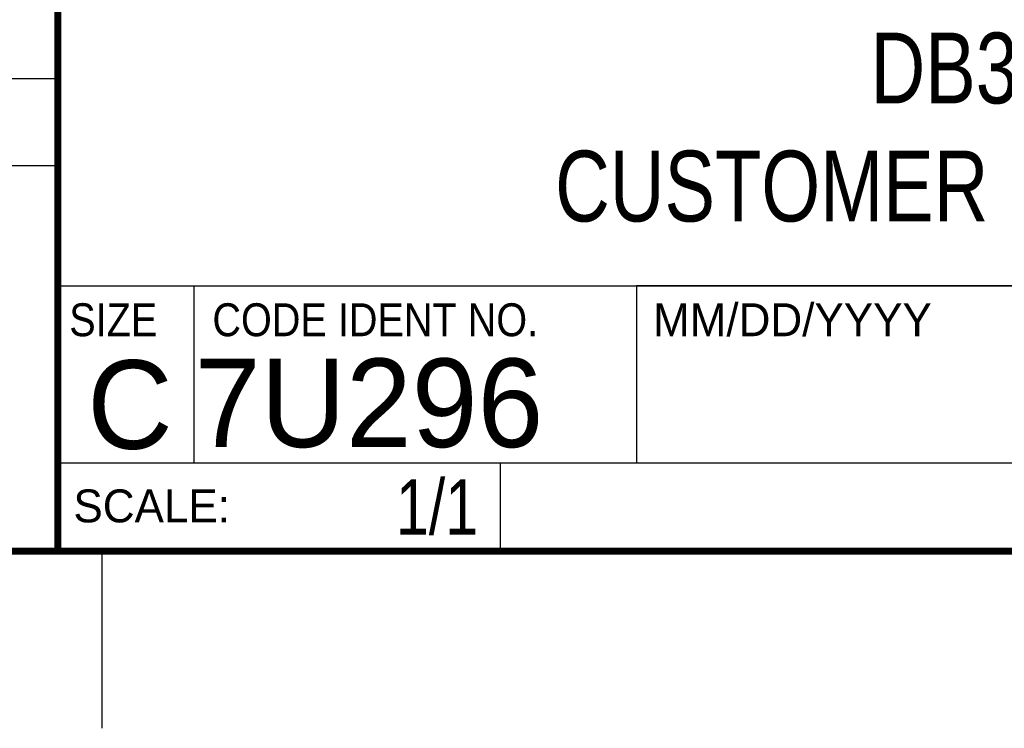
# Model space of a CAD drawing. Header units: inches. Extents: x 0 to 22, y 0 to 17.
# Tile 3 of 8: x 16.3 to 19, y 0 to 2. Entities that reach past the tile are written whole.
import ezdxf
from ezdxf.enums import TextEntityAlignment as Align

# ---------------------------------------------------------------- set-up
doc = ezdxf.new("R2010")
doc.units = ezdxf.units.IN
doc.header["$LTSCALE"] = 1.21
doc.header["$MEASUREMENT"] = 0
doc.layers.get('0').update_dxf_attribs({"linetype": 'CONTINUOUS'})
doc.styles.get("Standard").update_dxf_attribs({"font": 'txt', "width": 0.8})

msp = doc.modelspace()

# ---------------------------------------------------------------- linework, layer by layer
at = {"color": 2, "linetype": 'CONTINUOUS'}
for p, q in [((16.3737, 2.9596), (16.3737, 1.2496)), ((13.61, 1.835), (16.375, 1.835)), ((16.375, 1.5888), (13.61, 1.5888)), ((16.3737, 1.2496), (21.5037, 1.2496)), ((16.76, 0.75), (16.76, 1.25)), ((18.01, 1.25), (21.5, 1.25)), ((18.01, 1.25), (18.01, 0.75)), ((16.3748, 0.7501), (17.6248, 0.7501)), ((16.3748, 0.7501), (16.3748, 0.5001)), ((16.375, 0.75), (21.5, 0.75)), ((17.6248, 0.7501), (17.6248, 0.5001)), ((18.01, 0.75), (21.5, 0.75)), ((16.3748, 0.5001), (17.6248, 0.5001)), ((16.5, 0), (16.5, 0.5))]:
    msp.add_line(p, q, dxfattribs=at)
at = {"color": 7, "linetype": 'CONTINUOUS', "const_width": 0.02}
for points in [[(16.375, 2.96), (16.375, 0.5)], [(0.5, 0.5), (21.5, 0.5)]]:
    msp.add_lwpolyline(points, dxfattribs=at)

# ---------------------------------------------------------------- texts
at = {"color": 2, "linetype": 'CONTINUOUS', "width": 0.9}
for s, p in [('SIZE', (16.407, 1.1072)), ('CODE IDENT NO.', (16.8114, 1.1072))]:
    msp.add_text(s, height=0.093, dxfattribs=at).set_placement(p)
at = {"color": 2, "linetype": 'CONTINUOUS'}
for s, p in [('MM/DD/YYYY', (18.0565, 1.1072)), ('SCALE:', (16.4187, 0.5815))]:
    msp.add_text(s, height=0.093, dxfattribs=at).set_placement(p)
at = {"color": 7, "linetype": 'CONTINUOUS'}
msp.add_text('C', height=0.25, dxfattribs=at).set_placement((16.5785, 0.7893), align=Align.CENTER)
msp.add_text('7U296', height=0.25, dxfattribs=at).set_placement((16.7614, 0.7941))
at = {"color": 7, "linetype": 'CONTINUOUS', "width": 0.8}
msp.add_text('1/1', height=0.15625, dxfattribs=at).set_placement((17.5623, 0.5469), align=Align.RIGHT)
at = {"color": 7, "linetype": 'CONTINUOUS', "insert": (18.9387, 1.9646), "char_height": 0.2, "width": 2.56, "attachment_point": 2}
msp.add_mtext('DB37\\PCUSTOMER DRAWING', dxfattribs=at)

doc.saveas('drawing.dxf')
